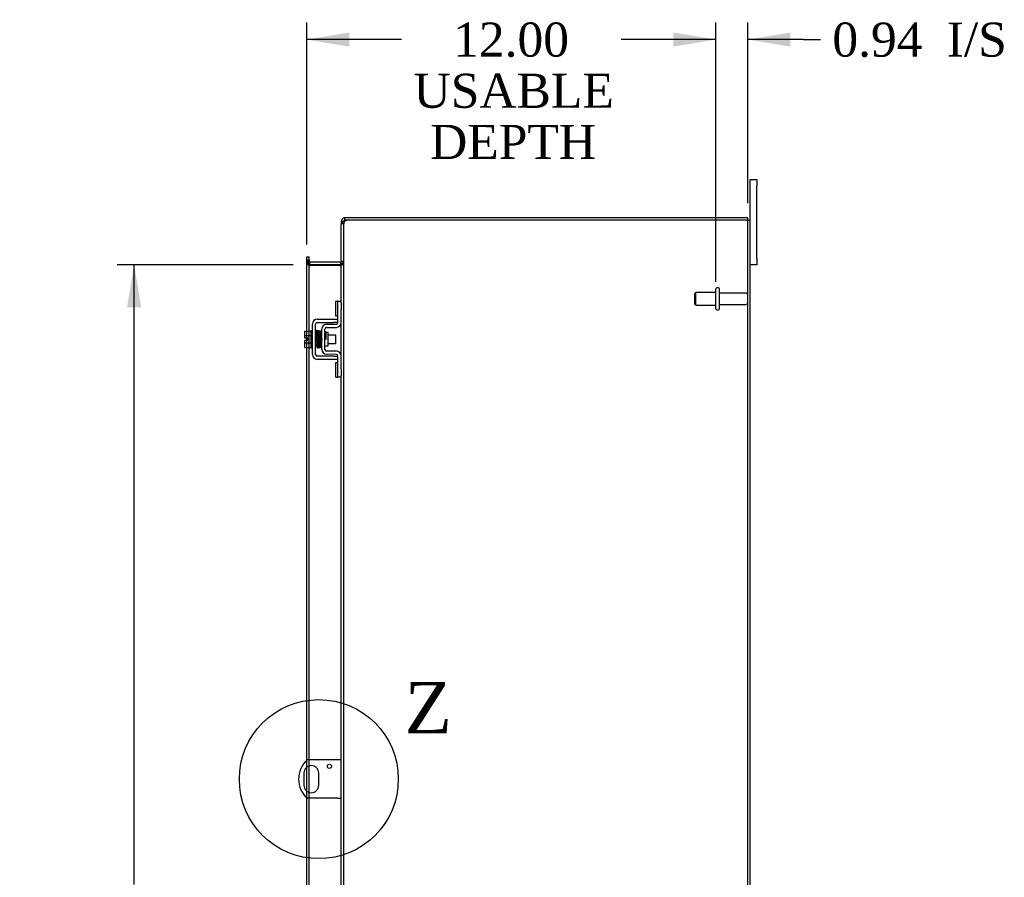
# Model space of a CAD drawing. Header units: inches. Extents: x 17 to 237, y 4 to 158.
# Tile 6 of 9: x 138 to 167, y 78 to 103. Entities that reach past the tile are written whole.
import ezdxf
from ezdxf.enums import TextEntityAlignment as Align
from ezdxf.lldxf.tags import DXFTag

# ---------------------------------------------------------------- set-up
doc = ezdxf.new("R2010")
doc.units = ezdxf.units.IN
doc.header["$MEASUREMENT"] = 0
doc.layers.get('0').update_dxf_attribs({"linetype": 'CONTINUOUS'})
for name, color, linetype in [('COM40153-1', 7, 'CONTINUOUS'), ('COM42667', 7, 'CONTINUOUS'), ('COM42780', 7, 'CONTINUOUS'), ('COM48462', 7, 'CONTINUOUS'), ('COM70236-3', 7, 'CONTINUOUS'), ('DEFAULT', 7, 'CONTINUOUS'), ('FET07710', 7, 'CONTINUOUS'), ('SCC19011', 7, 'CONTINUOUS'), ('SPR20265', 7, 'CONTINUOUS'), ('STD26094', 7, 'CONTINUOUS'), ('WAF25035', 7, 'CONTINUOUS')]:
    doc.layers.add(name, color=color, linetype=linetype)
doc.styles.add('SEACAD_TIMES_NEW_ROMAN', font='times.ttf')
tags = doc.linetypes.add('CENTER2', pattern=[1.125, 0.75, -0.125, 0.125, -0.125]).pattern_tags.tags
tags[10:11] = [DXFTag(74, 4), DXFTag(75, 0), DXFTag(340, '0'), DXFTag(46, 0.0), DXFTag(50, 0.0), DXFTag(44, 0.0), DXFTag(45, 0.0)]
tags[8:9] = [DXFTag(74, 4), DXFTag(75, 0), DXFTag(340, '0'), DXFTag(46, 0.0), DXFTag(50, 0.0), DXFTag(44, 0.0), DXFTag(45, 0.0)]
tags[6:7] = [DXFTag(74, 4), DXFTag(75, 0), DXFTag(340, '0'), DXFTag(46, 0.0), DXFTag(50, 0.0), DXFTag(44, 0.0), DXFTag(45, 0.0)]
tags[4:5] = [DXFTag(74, 4), DXFTag(75, 0), DXFTag(340, '0'), DXFTag(46, 0.0), DXFTag(50, 0.0), DXFTag(44, 0.0), DXFTag(45, 0.0)]

# ---------------------------------------------------------------- blocks, each defined once
blk = doc.blocks.new('GDIMGGROUP13')
at = {"layer": 'DEFAULT', "linetype": 'Continuous'}
for points in [[(147.972, 102.315), (146.722, 102.107), (147.972, 101.899)], [(157.476, 102.315), (157.476, 101.899), (158.726, 102.107)]]:
    blk.add_hatch(color=136, dxfattribs=at).paths.add_polyline_path(points)
at = {"layer": 'DEFAULT', "color": 136, "linetype": 'Continuous'}
for p, q in [((146.722, 96.102), (146.722, 102.607)), ((158.726, 95.007), (158.726, 102.607)), ((149.507, 102.107), (146.722, 102.107)), ((158.726, 102.107), (155.942, 102.107))]:
    blk.add_line(p, q, dxfattribs=at)
at = {"layer": 'DEFAULT', "color": 136, "linetype": 'Continuous', "style": 'SEACAD_TIMES_NEW_ROMAN'}
for s, p in [('12.00', (151.018, 102.607)), ('USABLE', (149.857, 101.107)), ('DEPTH', (150.343, 99.607))]:
    blk.add_text(s, height=1, dxfattribs=at).set_placement(p, align=Align.TOP_LEFT)
blk = doc.blocks.new('GDIMGGROUP20')
at = {"layer": 'DEFAULT', "linetype": 'Continuous'}
for points in [[(141.453, 94.257), (141.869, 94.257), (141.661, 95.507)], [(141.453, 57.507), (141.661, 56.257), (141.869, 57.507)]]:
    blk.add_hatch(color=136, dxfattribs=at).paths.add_polyline_path(points)
at = {"layer": 'DEFAULT', "color": 136, "linetype": 'Continuous'}
for p, q in [((146.33, 95.507), (141.161, 95.507)), ((141.661, 77.334), (141.661, 95.507)), ((141.661, 56.257), (141.661, 73.809)), ((146.33, 56.257), (141.161, 56.257))]:
    blk.add_line(p, q, dxfattribs=at)
at = {"layer": 'DEFAULT', "color": 136, "linetype": 'Continuous', "style": 'SEACAD_TIMES_NEW_ROMAN'}
for s, p in [('39.25', (139.955, 76.984)), ('OPENING ', (138.225, 75.484))]:
    blk.add_text(s, height=1, dxfattribs=at).set_placement(p, align=Align.TOP_LEFT)
blk = doc.blocks.new('GDIMGGROUP26')
at = {"layer": 'DEFAULT', "linetype": 'Continuous'}
for points in [[(157.476, 102.315), (157.476, 101.899), (158.726, 102.107)], [(160.913, 102.315), (159.663, 102.107), (160.913, 101.899)]]:
    blk.add_hatch(color=136, dxfattribs=at).paths.add_polyline_path(points)
at = {"layer": 'DEFAULT', "color": 136, "linetype": 'Continuous'}
for p, q in [((158.726, 95.007), (158.726, 102.607)), ((159.663, 97.31), (159.663, 102.607)), ((158.726, 102.107), (156.226, 102.107)), ((161.292, 102.107), (159.663, 102.107)), ((161.292, 102.107), (161.792, 102.107))]:
    blk.add_line(p, q, dxfattribs=at)
at = {"layer": 'DEFAULT', "color": 136, "linetype": 'Continuous', "style": 'SEACAD_TIMES_NEW_ROMAN'}
for s, p in [('0.94', (162.142, 102.607)), ('I/S', (165.496, 102.607))]:
    blk.add_text(s, height=1, dxfattribs=at).set_placement(p, align=Align.TOP_LEFT)
blk = doc.blocks.new('SE1')
at = {"color": 136, "linetype": 'Continuous', "style": 'SEACAD_TIMES_NEW_ROMAN'}
blk.add_text('Z', height=1.5, dxfattribs=at).set_placement((149.597, 83.269), align=Align.TOP_LEFT)
blk = doc.blocks.new('SE')
at = {"layer": 'DEFAULT', "color": 7, "linetype": 'CENTER2'}
blk.add_circle((147.079, 80.422), 2.331, dxfattribs=at)
at = {"layer": 'DEFAULT'}
blk.add_blockref('SE1', (0, 0), dxfattribs=at)

msp = doc.modelspace()

# ---------------------------------------------------------------- linework, layer by layer
at = {"layer": 'COM40153-1', "color": 7}
for p, q in [((147.627, 80.985), (146.739, 80.985)), ((147.735, 80.985), (147.627, 80.985)), ((146.642, 80.604), (146.642, 80.241)), ((147.079, 80.241), (147.079, 80.604)), ((147.627, 79.86), (146.739, 79.86)), ((147.627, 79.86), (147.735, 79.86))]:
    msp.add_line(p, q, dxfattribs=at)
msp.add_circle((147.391, 80.798), 0.0625, dxfattribs=at)
for centre, radius, start, end in [((147.235, 80.422), 0.75, 131.4096, 228.5904), ((146.86, 80.604), 0.218, 0, 180), ((146.86, 80.241), 0.218, 180, 0)]:
    msp.add_arc(centre, radius, start, end, dxfattribs=at)
at = {"layer": 'COM42667', "color": 7}
for p, q in [((147.033, 93.909), (147.515, 93.909)), ((147.515, 93.909), (147.64, 93.909)), ((146.89, 92.874), (146.89, 93.766)), ((146.985, 92.874), (146.985, 93.766)), ((147.033, 93.814), (147.515, 93.814)), ((147.64, 93.814), (147.515, 93.814)), ((147.515, 92.826), (147.033, 92.826)), ((147.515, 92.731), (147.033, 92.731)), ((147.515, 92.826), (147.64, 92.826)), ((147.64, 92.731), (147.515, 92.731))]:
    msp.add_line(p, q, dxfattribs=at)
for centre, radius, start, end in [((147.033, 93.766), 0.143, 90, 180), ((147.033, 93.766), 0.048, 90, 180), ((147.033, 92.874), 0.143, 180, 270), ((147.033, 92.874), 0.048, 180, 270)]:
    msp.add_arc(centre, radius, start, end, dxfattribs=at)
at = {"layer": 'COM42780', "color": 7}
for p, q in [((147.576, 93.998), (147.576, 94.435)), ((147.576, 94.435), (147.626, 94.435)), ((147.64, 94.435), (147.626, 94.435)), ((147.64, 94.185), (147.64, 94.435)), ((147.64, 94.435), (147.735, 94.435)), ((147.64, 93.813), (147.64, 94.185)), ((147.735, 94.389), (147.735, 94.185)), ((147.735, 93.813), (147.735, 94.185)), ((147.626, 93.998), (147.576, 93.998)), ((147.626, 93.998), (147.64, 93.998)), ((147.163, 93.023), (147.163, 93.617)), ((147.258, 93.023), (147.258, 93.617)), ((147.304, 93.76), (147.593, 93.765)), ((147.305, 93.665), (147.595, 93.67)), ((147.353, 93.515), (147.287, 93.515)), ((147.353, 93.125), (147.353, 93.515)), ((147.258, 93.125), (147.353, 93.125)), ((147.593, 92.875), (147.304, 92.88)), ((147.595, 92.97), (147.305, 92.975)), ((147.64, 92.455), (147.64, 92.827)), ((147.735, 92.455), (147.735, 92.827)), ((147.576, 92.205), (147.576, 92.642)), ((147.576, 92.642), (147.626, 92.642)), ((147.64, 92.642), (147.626, 92.642)), ((147.64, 92.205), (147.64, 92.455)), ((147.735, 92.455), (147.735, 92.251)), ((147.576, 92.205), (147.626, 92.205)), ((147.626, 92.205), (147.64, 92.205)), ((147.735, 92.205), (147.64, 92.205))]:
    msp.add_line(p, q, dxfattribs=at)
for centre, radius, start, end in [((147.306, 93.617), 0.143, 91, 180), ((147.306, 93.617), 0.048, 91, 180), ((147.592, 93.813), 0.048, 271, 0), ((147.592, 93.813), 0.143, 271, 0), ((147.306, 93.023), 0.143, 180, 269), ((147.306, 93.023), 0.048, 180, 269), ((147.592, 92.827), 0.048, 0, 89), ((147.592, 92.827), 0.143, 0, 89)]:
    msp.add_arc(centre, radius, start, end, dxfattribs=at)
at = {"layer": 'COM48462', "color": 7}
for p, q in [((159.627, 96.81), (147.961, 96.81)), ((159.627, 96.81), (159.735, 96.81)), ((159.663, 54.954), (159.663, 96.81)), ((159.735, 54.954), (159.735, 96.81)), ((147.807, 96.705), (147.735, 96.705)), ((147.735, 94.389), (147.735, 96.705)), ((147.807, 96.705), (147.813, 96.738)), ((147.807, 55.059), (147.807, 96.705)), ((146.722, 95.602), (146.722, 95.642)), ((146.794, 95.642), (146.722, 95.642)), ((146.722, 93.561), (146.722, 95.602)), ((146.794, 95.642), (146.794, 95.602)), ((146.794, 93.561), (146.794, 95.602)), ((146.794, 95.567), (146.722, 95.567)), ((146.818, 95.482), (146.794, 95.482)), ((146.818, 95.482), (146.83, 95.482)), ((147.699, 95.482), (146.83, 95.482)), ((147.699, 95.482), (147.709, 95.482)), ((147.709, 95.482), (147.729, 95.482)), ((147.735, 95.556), (147.807, 95.556)), ((147.735, 92.827), (147.735, 93.813)), ((146.722, 93.354), (146.722, 93.561)), ((146.722, 93.286), (146.722, 93.354)), ((146.722, 93.079), (146.722, 93.286)), ((146.794, 93.079), (146.794, 93.561)), ((146.722, 80.969), (146.722, 93.079)), ((146.794, 80.985), (146.794, 93.079)), ((147.735, 76.951), (147.735, 92.251)), ((146.722, 80.773), (146.722, 80.969)), ((146.794, 80.812), (146.794, 80.985)), ((146.722, 80.071), (146.722, 80.773)), ((146.794, 80.032), (146.794, 80.812)), ((146.722, 79.875), (146.722, 80.071)), ((146.794, 79.86), (146.794, 80.032)), ((146.722, 76.123), (146.722, 79.875)), ((146.794, 76.123), (146.794, 79.86))]:
    msp.add_line(p, q, dxfattribs=at)
for centre, radius, start, end in [((147.889, 96.566), 0.219, 101.9896, 128.4732), ((147.904, 96.705), 0.0967, 128.9792, 160.4725), ((147.961, 96.56), 0.25, 90, 118.1546), ((147.783, 96.701), 0.0474, 129.5351, 175.4044), ((146.983, 95.574), 0.189, 182.2399, 209.1867), ((147.593, 95.565), 0.142, 324.6894, 356.6558)]:
    msp.add_arc(centre, radius, start, end, dxfattribs=at)
for points in [[(146.722, 95.567), (146.722, 95.56), (146.724, 95.553), (146.731, 95.539), (146.736, 95.532), (146.748, 95.518), (146.756, 95.511), (146.774, 95.496), (146.783, 95.489), (146.794, 95.482)], [(147.807, 95.556), (147.807, 95.55), (147.805, 95.544), (147.798, 95.532), (147.793, 95.525), (147.779, 95.513), (147.77, 95.507), (147.751, 95.495), (147.741, 95.488), (147.729, 95.482)], [(147.729, 95.482), (147.741, 95.488), (147.751, 95.495), (147.77, 95.507), (147.779, 95.513), (147.793, 95.525), (147.798, 95.532), (147.805, 95.544), (147.807, 95.55), (147.807, 95.556)]]:
    msp.add_open_spline(points, degree=3, knots=[0, 0, 0, 0, 0.25, 0.25, 0.5, 0.5, 0.75, 0.75, 1, 1, 1, 1], dxfattribs=at)
at = {"layer": 'COM70236-3', "color": 7}
for p, q in [((147.735, 96.774), (147.735, 96.705)), ((147.807, 96.774), (147.735, 96.774)), ((147.813, 96.794), (147.807, 96.774)), ((147.807, 96.774), (147.807, 96.705)), ((147.843, 96.81), (147.843, 96.882)), ((147.961, 96.882), (147.843, 96.882)), ((147.961, 96.81), (147.843, 96.81)), ((159.663, 96.882), (147.961, 96.882)), ((159.663, 96.81), (159.663, 96.882)), ((146.722, 95.737), (146.794, 95.737)), ((146.722, 95.666), (146.722, 95.737)), ((146.722, 95.642), (146.722, 95.666)), ((146.794, 95.615), (146.722, 95.615)), ((146.794, 95.666), (146.794, 95.737)), ((146.794, 95.642), (146.794, 95.666)), ((147.735, 95.615), (147.807, 95.615)), ((146.8, 95.531), (146.794, 95.513)), ((146.818, 95.581), (146.8, 95.531)), ((147.699, 95.579), (146.83, 95.579)), ((147.699, 95.507), (146.83, 95.507)), ((147.709, 95.581), (147.728, 95.518)), ((147.728, 95.518), (147.729, 95.511))]:
    msp.add_line(p, q, dxfattribs=at)
for centre, radius, start, end in [((147.843, 96.774), 0.108, 147.3569, 180), ((147.843, 96.774), 0.108, 90, 147.3569), ((147.843, 96.774), 0.036, 90, 147.3569), ((146.83, 95.615), 0.108, 180, 250.2179), ((146.83, 95.615), 0.036, 180, 250.2179), ((147.699, 95.615), 0.036, 286.2205, 0), ((147.699, 95.615), 0.108, 286.2205, 360), ((146.83, 95.615), 0.108, 250.2179, 257.0013), ((146.83, 95.615), 0.108, 257.0013, 270), ((146.83, 95.615), 0.036, 250.2179, 270), ((147.699, 95.615), 0.036, 270, 286.2205), ((147.699, 95.615), 0.108, 270, 286.2205)]:
    msp.add_arc(centre, radius, start, end, dxfattribs=at)
at = {"layer": 'FET07710', "color": 7}
for p, q in [((159.735, 97.82), (159.735, 98.007)), ((159.735, 98.007), (159.922, 98.007)), ((159.922, 98.007), (159.922, 97.82)), ((159.735, 96.81), (159.735, 97.82)), ((159.922, 95.695), (159.922, 97.82)), ((159.922, 95.695), (159.922, 95.507)), ((159.922, 95.507), (159.735, 95.507))]:
    msp.add_line(p, q, dxfattribs=at)
at = {"layer": 'SCC19011', "color": 7}
for p, q in [((146.664, 93.561), (146.845, 93.561)), ((146.664, 93.429), (146.664, 93.561)), ((146.664, 93.429), (146.845, 93.429)), ((146.664, 93.354), (146.664, 93.429)), ((146.759, 93.354), (146.664, 93.354)), ((146.664, 93.211), (146.664, 93.286)), ((146.759, 93.286), (146.664, 93.286)), ((146.759, 93.286), (146.759, 93.354)), ((147.008, 93.442), (146.985, 93.442)), ((147.058, 93.442), (147.043, 93.442)), ((147.108, 93.442), (147.093, 93.442)), ((147.158, 93.442), (147.143, 93.442)), ((147.577, 93.442), (147.353, 93.442)), ((147.577, 93.198), (147.577, 93.442)), ((146.664, 93.211), (146.845, 93.211)), ((146.664, 93.079), (146.664, 93.211)), ((146.664, 93.079), (146.845, 93.079)), ((146.985, 93.198), (147.017, 93.198)), ((147.052, 93.198), (147.067, 93.198)), ((147.102, 93.198), (147.117, 93.198)), ((147.152, 93.198), (147.163, 93.198)), ((147.353, 93.198), (147.577, 93.198))]:
    msp.add_line(p, q, dxfattribs=at)
at = {"layer": 'SPR20265', "color": 7}
msp.add_line((147.262, 93.32), (147.297, 93.32), dxfattribs=at)
for centre, radius, start, end in [((151.966, 93.141), 4.985, 175.1825, 176.5376), ((147.117, 93.545), 0.0181, 0.2962, 180.6354), ((151.935, 93.142), 4.919, 179.5817, 179.9446)]:
    msp.add_arc(centre, radius, start, end, dxfattribs=at)
for start_param, end_param in [(0, 2.474646), (3.808539, 6.283185)]:
    msp.add_ellipse((146.999, 93.148), major_axis=(0.0175, 0), ratio=0.707107, start_param=start_param, end_param=end_param, dxfattribs=at)
for points, knots in [([(147.034, 93.562), (147.034, 93.563), (147.034, 93.564), (147.034, 93.566), (147.033, 93.569), (147.031, 93.571), (147.029, 93.574), (147.026, 93.576), (147.023, 93.577), (147.019, 93.578), (147.013, 93.578), (147.005, 93.574), (146.999, 93.566), (146.999, 93.56), (146.998, 93.556)], [0.0247586, 0.0247586, 0.0247586, 0.0247586, 0.0394799, 0.0780267, 0.1170502, 0.1577954, 0.2011902, 0.2478129, 0.2979655, 0.3517973, 0.4729948, 0.6248981, 0.8034762, 1, 1, 1, 1]), ([(147, 93.557), (147.001, 93.557), (147.002, 93.555), (147.005, 93.524), (147.007, 93.47), (147.009, 93.414), (147.011, 93.367), (147.012, 93.317), (147.014, 93.266), (147.016, 93.217), (147.018, 93.171), (147.019, 93.133), (147.021, 93.103), (147.023, 93.084), (147.024, 93.082), (147.025, 93.081)], [0.041658, 0.041658, 0.041658, 0.041658, 0.1062331, 0.2177365, 0.3345116, 0.3951575, 0.4571173, 0.5204025, 0.5850154, 0.650919, 0.7181243, 0.7866617, 0.856475, 0.927577, 0.9945625, 0.9945625, 0.9945625, 0.9945625]), ([(147.06, 93.085), (147.059, 93.087), (147.057, 93.092), (147.054, 93.136), (147.052, 93.195), (147.05, 93.254), (147.048, 93.302), (147.046, 93.352), (147.045, 93.403), (147.043, 93.45), (147.041, 93.493), (147.039, 93.528), (147.037, 93.552), (147.036, 93.563), (147.035, 93.564), (147.034, 93.564)], [0.0084013, 0.0084013, 0.0084013, 0.0084013, 0.1047673, 0.2149815, 0.3308118, 0.3911182, 0.4528716, 0.5160814, 0.5807303, 0.6468516, 0.7144807, 0.783578, 0.8541849, 0.926338, 0.9626406, 0.9626406, 0.9626406, 0.9626406]), ([(147.049, 93.555), (147.048, 93.551), (147.046, 93.529), (147.044, 93.487), (147.042, 93.46), (147.042, 93.458)], [0.1075026, 0.1075026, 0.1075026, 0.1075026, 0.219859, 0.336958, 0.3455788, 0.3455788, 0.3455788, 0.3455788]), ([(147.087, 93.545), (147.086, 93.551), (147.085, 93.558), (147.078, 93.566), (147.073, 93.569), (147.068, 93.57), (147.065, 93.57), (147.061, 93.569), (147.057, 93.567), (147.054, 93.564), (147.052, 93.56), (147.051, 93.556), (147.051, 93.554), (147.051, 93.552)], [0, 0, 0, 0, 0.337377, 0.476585, 0.593946, 0.643993, 0.690857, 0.738213, 0.787078, 0.837877, 0.890521, 0.944659, 1, 1, 1, 1]), ([(147.051, 93.548), (147.052, 93.539), (147.054, 93.524), (147.057, 93.469), (147.06, 93.399), (147.062, 93.319), (147.065, 93.239), (147.068, 93.169), (147.071, 93.116), (147.072, 93.101), (147.073, 93.093)], [0, 0, 0, 0, 0.125356, 0.250547, 0.375714, 0.500726, 0.625702, 0.75054, 0.875328, 1, 1, 1, 1]), ([(147.108, 93.095), (147.107, 93.103), (147.106, 93.117), (147.103, 93.17), (147.1, 93.239), (147.097, 93.319), (147.095, 93.399), (147.092, 93.47), (147.089, 93.525), (147.087, 93.541), (147.086, 93.55)], [0, 0, 0, 0, 0.123677, 0.247763, 0.372182, 0.497025, 0.622181, 0.747773, 0.873664, 1, 1, 1, 1]), ([(147.1, 93.547), (147.099, 93.544), (147.097, 93.538), (147.094, 93.499), (147.093, 93.467), (147.092, 93.456)], [0, 0, 0, 0, 0.1069729, 0.2190176, 0.2772299, 0.2772299, 0.2772299, 0.2772299]), ([(147.1, 93.543), (147.101, 93.541), (147.103, 93.536), (147.106, 93.492), (147.109, 93.423), (147.111, 93.349), (147.114, 93.287), (147.115, 93.241), (147.117, 93.197), (147.119, 93.158), (147.121, 93.126), (147.123, 93.104), (147.124, 93.095), (147.125, 93.095), (147.125, 93.095)], [0.0031575, 0.0031575, 0.0031575, 0.0031575, 0.106276, 0.2177664, 0.3343795, 0.4562757, 0.5195077, 0.5840716, 0.6500082, 0.7172741, 0.7858907, 0.8559002, 0.9272657, 0.9562295, 0.9562295, 0.9562295, 0.9562295]), ([(147.159, 93.104), (147.159, 93.103), (147.158, 93.105), (147.155, 93.131), (147.153, 93.179), (147.151, 93.23), (147.149, 93.273), (147.147, 93.32), (147.146, 93.368), (147.144, 93.414), (147.142, 93.458), (147.14, 93.495), (147.138, 93.524), (147.137, 93.544), (147.135, 93.546), (147.135, 93.547)], [0.0493682, 0.0493682, 0.0493682, 0.0493682, 0.1041505, 0.2141198, 0.3297994, 0.3901531, 0.4519694, 0.5152557, 0.5800319, 0.6463064, 0.7140466, 0.7832821, 0.8540388, 0.9262663, 0.9997798, 0.9997798, 0.9997798, 0.9997798]), ([(147.163, 93.555), (147.161, 93.554), (147.156, 93.552), (147.149, 93.542), (147.148, 93.531), (147.145, 93.506), (147.144, 93.475), (147.143, 93.457), (147.142, 93.45)], [0.5049436, 0.5049436, 0.5049436, 0.5049436, 0.5126381, 0.5301382, 0.5631975, 0.6133029, 0.6453829, 0.6655854, 0.6655854, 0.6655854, 0.6655854]), ([(147.153, 93.527), (147.153, 93.527), (147.153, 93.52), (147.155, 93.497), (147.157, 93.458), (147.159, 93.416), (147.161, 93.361), (147.162, 93.319), (147.163, 93.296), (147.163, 93.293)], [0.5252176, 0.5252176, 0.5252176, 0.5252176, 0.5500519, 0.604828, 0.6390024, 0.6775462, 0.720453, 0.7677407, 0.7732337, 0.7732337, 0.7732337, 0.7732337]), ([(147.285, 93.522), (147.285, 93.523), (147.285, 93.526), (147.283, 93.53), (147.281, 93.533), (147.278, 93.536), (147.274, 93.538), (147.269, 93.54), (147.264, 93.539), (147.26, 93.538), (147.258, 93.537)], [0, 0, 0, 0, 0.0589773, 0.1211115, 0.1849679, 0.2490189, 0.31194, 0.3728411, 0.4898099, 0.5959107, 0.5959107, 0.5959107, 0.5959107]), ([(147.258, 93.417), (147.259, 93.411), (147.259, 93.394), (147.261, 93.361), (147.262, 93.335), (147.262, 93.32)], [0.6947227, 0.6947227, 0.6947227, 0.6947227, 0.7496304, 0.874808, 1, 1, 1, 1]), ([(147.297, 93.32), (147.297, 93.335), (147.296, 93.361), (147.294, 93.402), (147.292, 93.438), (147.291, 93.47), (147.289, 93.496), (147.287, 93.514), (147.286, 93.524), (147.285, 93.524), (147.284, 93.524)], [0, 0, 0, 0, 0.1236932, 0.2477957, 0.3722334, 0.4970307, 0.6222178, 0.7477992, 0.8737106, 0.9604174, 0.9604174, 0.9604174, 0.9604174]), ([(147.024, 93.083), (147.025, 93.082), (147.025, 93.079), (147.026, 93.075), (147.029, 93.072), (147.033, 93.068), (147.039, 93.065), (147.046, 93.066), (147.052, 93.068), (147.057, 93.073), (147.06, 93.079), (147.06, 93.082), (147.061, 93.084)], [0, 0, 0, 0, 0.065589, 0.134096, 0.204, 0.273642, 0.405923, 0.527776, 0.652215, 0.775569, 0.89228, 1, 1, 1, 1]), ([(147.06, 93.082), (147.061, 93.085), (147.063, 93.093), (147.065, 93.135), (147.067, 93.17), (147.067, 93.182)], [0, 0, 0, 0, 0.1087369, 0.2223139, 0.2823724, 0.2823724, 0.2823724, 0.2823724]), ([(147.073, 93.098), (147.073, 93.092), (147.074, 93.086), (147.081, 93.078), (147.087, 93.075), (147.092, 93.074), (147.095, 93.074), (147.099, 93.075), (147.102, 93.077), (147.105, 93.08), (147.108, 93.083), (147.109, 93.088), (147.109, 93.09), (147.109, 93.092)], [0, 0, 0, 0, 0.324319, 0.462115, 0.581304, 0.633213, 0.682431, 0.732423, 0.783847, 0.836789, 0.89085, 0.94542, 1, 1, 1, 1]), ([(147.111, 93.091), (147.112, 93.096), (147.114, 93.118), (147.116, 93.16), (147.117, 93.187), (147.117, 93.189)], [0.1097302, 0.1097302, 0.1097302, 0.1097302, 0.2224256, 0.3403895, 0.3502806, 0.3502806, 0.3502806, 0.3502806]), ([(147.125, 93.096), (147.125, 93.096), (147.126, 93.094), (147.127, 93.091), (147.128, 93.088), (147.131, 93.086), (147.133, 93.084), (147.136, 93.083), (147.141, 93.082), (147.147, 93.082), (147.154, 93.086), (147.16, 93.095), (147.161, 93.101), (147.162, 93.105)], [0.0423433, 0.0423433, 0.0423433, 0.0423433, 0.0780693, 0.1166064, 0.1566075, 0.1991192, 0.2448555, 0.2942488, 0.3475582, 0.468612, 0.6213089, 0.801496, 1, 1, 1, 1]), ([(147.259, 93.108), (147.26, 93.111), (147.261, 93.117), (147.262, 93.124), (147.262, 93.127)], [0.53014438, 0.53014438, 0.53014438, 0.53014438, 0.5577634, 0.5731101, 0.5731101, 0.5731101, 0.5731101])]:
    msp.add_open_spline(points, degree=3, knots=knots, dxfattribs=at)
msp.add_open_spline([(147.161, 93.101), (147.162, 93.106), (147.163, 93.111), (147.163, 93.12)], degree=3, dxfattribs=at)
at = {"layer": 'STD26094', "color": 7}
for p, q in [((158.726, 94.212), (158.726, 94.802)), ((158.796, 94.832), (158.756, 94.832)), ((158.826, 94.212), (158.826, 94.802)), ((158.139, 94.695), (158.101, 94.657)), ((158.101, 94.657), (158.101, 94.357)), ((158.139, 94.32), (158.139, 94.695)), ((158.726, 94.695), (158.139, 94.695)), ((159.603, 94.672), (158.826, 94.672)), ((158.101, 94.357), (158.139, 94.32)), ((158.139, 94.32), (158.726, 94.32)), ((158.756, 94.182), (158.796, 94.182)), ((158.826, 94.342), (159.603, 94.342))]:
    msp.add_line(p, q, dxfattribs=at)
for centre, radius, start, end in [((158.756, 94.802), 0.03, 90, 180), ((158.796, 94.802), 0.03, 0, 90), ((159.603, 94.612), 0.06, 0, 90), ((158.756, 94.212), 0.03, 180, 270), ((158.796, 94.212), 0.03, 270, 0), ((159.603, 94.402), 0.06, 270, 0)]:
    msp.add_arc(centre, radius, start, end, dxfattribs=at)
at = {"layer": 'WAF25035', "color": 7}
for p, q in [((146.845, 93.57), (146.845, 93.07)), ((146.89, 93.57), (146.845, 93.57)), ((146.845, 93.07), (146.89, 93.07))]:
    msp.add_line(p, q, dxfattribs=at)

# ---------------------------------------------------------------- block references
at = {"layer": 'DEFAULT', "color": 7}
for name in ['GDIMGGROUP13', 'GDIMGGROUP26', 'GDIMGGROUP20', 'SE']:
    msp.add_blockref(name, (0, 0), dxfattribs=at)

doc.saveas('drawing.dxf')
